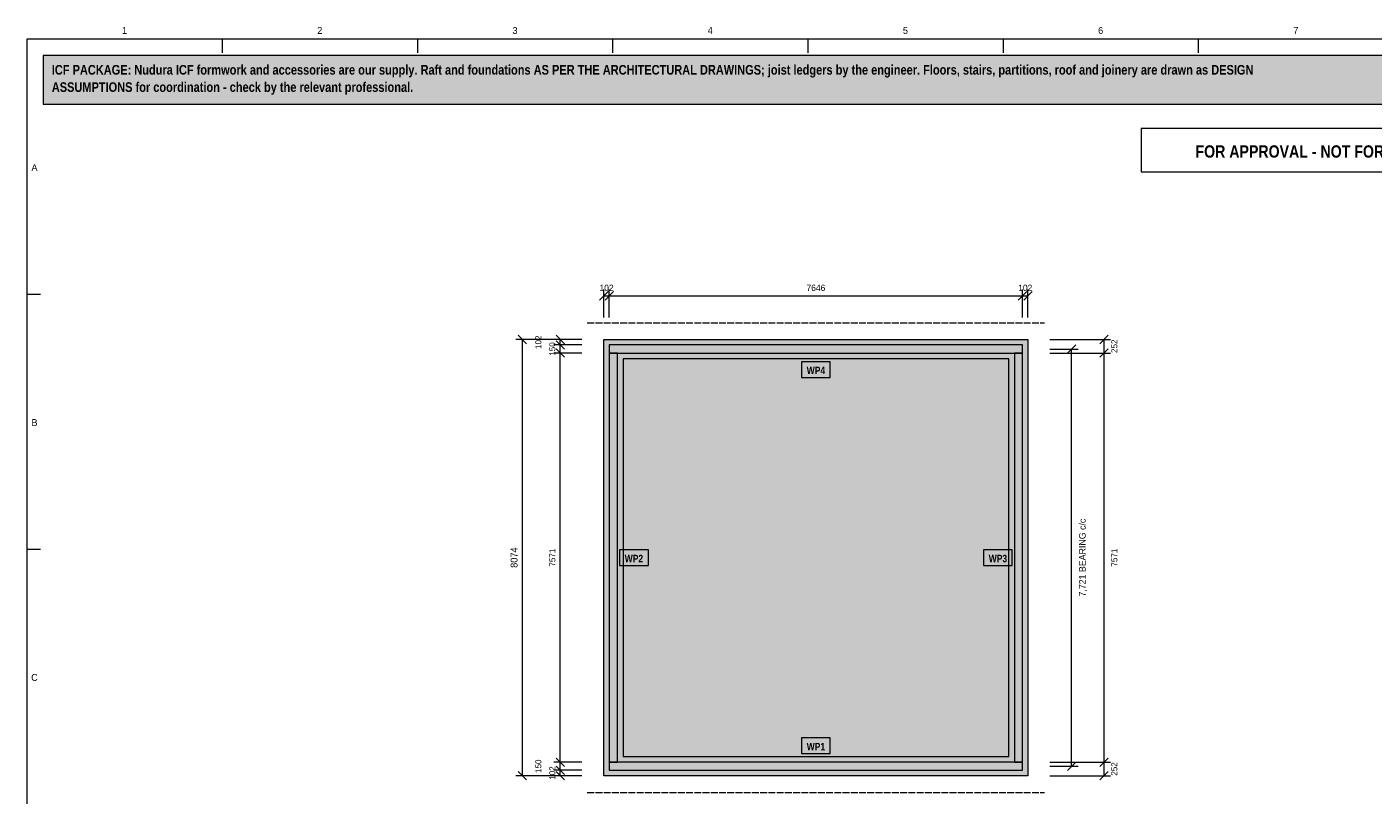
# Model space of a CAD drawing. Header units: millimetres. Extents: x 17 to 413, y 4 to 292.
# Tile 2 of 3: x 20 to 269, y 150 to 292. Entities that reach past the tile are written whole.
import ezdxf
from ezdxf.enums import TextEntityAlignment as Align

# ---------------------------------------------------------------- set-up
doc = ezdxf.new("R2010")
doc.units = ezdxf.units.MM
doc.linetypes.add('DASHED', pattern=[1.524, 1.27, -0.254])
for name, color, linetype in [('FILL-LIGHT', 7, 'Continuous'), ('FILL-TIMBER', 7, 'Continuous'), ('FILL-WHITE', 7, 'Continuous'), ('LINE-GREY', 7, 'Continuous'), ('LINE-INK', 7, 'Continuous'), ('LINE-RED', 7, 'Continuous'), ('LINE-STEEL_GREY-DASH', 7, 'DASHED'), ('TEXT-INK', 7, 'Continuous'), ('TEXT-RED', 7, 'Continuous'), ('TEXT-STEEL_GREY', 7, 'Continuous')]:
    doc.layers.add(name, color=color, linetype=linetype)
doc.styles.add('OpenSansCondensed-Bold', font='OpenSansCondensed-Bold.ttf')

msp = doc.modelspace()

# ---------------------------------------------------------------- hatches: boundary and pattern name
at = {"layer": 'FILL-LIGHT', "true_color": 0xdedee0}
h = msp.add_hatch(color=254, dxfattribs=at)
h.dxf.hatch_style = 1
h.paths.add_polyline_path([(126.75, 234.46), (126.75, 234.46), (205.24, 234.46), (205.24, 234.46), (205.24, 234.46), (205.24, 153.72), (205.24, 153.72), (205.24, 153.72), (126.75, 153.72), (126.75, 153.72), (126.75, 153.72), (126.75, 234.46)])
h.paths.add_polyline_path([(130.31, 157.28), (130.31, 157.28), (130.31, 157.28), (130.31, 157.28), (130.31, 157.28), (130.31, 157.28), (130.31, 157.28), (130.31, 157.28), (130.31, 157.28), (130.31, 157.28), (130.31, 157.28), (130.31, 157.28), (130.31, 157.28), (130.31, 157.28), (130.31, 157.28), (130.31, 157.28), (130.31, 157.28), (201.69, 157.28), (201.69, 157.28), (201.69, 157.28), (201.69, 157.28), (201.69, 157.28), (201.69, 157.28), (201.69, 157.28), (201.69, 157.28), (201.69, 157.28), (201.69, 157.28), (201.69, 157.28), (201.69, 157.28), (201.69, 157.28), (201.69, 157.28), (201.69, 157.28), (201.69, 157.28), (201.69, 157.28), (201.69, 230.9), (201.69, 230.9), (201.69, 230.9), (201.69, 230.9), (201.69, 230.9), (201.69, 230.9), (201.69, 230.9), (201.69, 230.9), (201.69, 230.9), (201.69, 230.9), (201.69, 230.9), (201.69, 230.9), (201.69, 230.9), (201.69, 230.9), (201.69, 230.9), (201.69, 230.9), (201.69, 230.9), (130.31, 230.9), (130.31, 230.9), (130.31, 230.9), (130.31, 230.9), (130.31, 230.9), (130.31, 230.9), (130.31, 230.9), (130.31, 230.9), (130.31, 230.9), (130.31, 230.9), (130.31, 230.9), (130.31, 230.9), (130.31, 230.9), (130.31, 230.9), (130.31, 230.9), (130.31, 230.9), (130.31, 230.9)], flags=0)
at = {"layer": 'FILL-LIGHT', "true_color": 0xcccccf}
h = msp.add_hatch(color=254, dxfattribs=at)
h.dxf.hatch_style = 1
h.paths.add_polyline_path([(205.24, 234.46), (205.24, 234.46), (205.24, 234.46), (205.24, 153.72), (205.24, 153.72), (205.24, 153.72), (126.75, 153.72), (126.75, 153.72), (126.75, 153.72), (126.75, 234.46), (126.75, 234.46), (126.75, 234.46)])
h.paths.add_polyline_path([(127.77, 154.74), (204.23, 154.74), (204.23, 233.44), (127.77, 233.44)], flags=0)
at = {"layer": 'FILL-TIMBER', "true_color": 0xf2e0b2}
h = msp.add_hatch(color=254, dxfattribs=at)
h.dxf.hatch_style = 1
h.paths.add_polyline_path([(204.23, 231.94), (204.23, 233.44), (127.77, 233.44), (127.77, 231.94)])
h = msp.add_hatch(color=254, dxfattribs=at)
h.dxf.hatch_style = 1
h.paths.add_polyline_path([(129.27, 156.24), (129.27, 231.94), (127.77, 231.94), (127.77, 156.24)])
h = msp.add_hatch(color=254, dxfattribs=at)
h.dxf.hatch_style = 1
h.paths.add_polyline_path([(204.23, 156.24), (204.23, 231.94), (202.73, 231.94), (202.73, 156.24)])
h = msp.add_hatch(color=254, dxfattribs=at)
h.dxf.hatch_style = 1
h.paths.add_polyline_path([(204.23, 154.74), (204.23, 156.24), (127.77, 156.24), (127.77, 154.74)])
at = {"layer": 'FILL-WHITE', "true_color": 0xfff5f0}
h = msp.add_hatch(color=7, dxfattribs=at)
h.dxf.hatch_style = 1
h.paths.add_polyline_path([(23, 278), (307, 278), (307, 287), (23, 287)])
at = {"layer": 'FILL-WHITE', "true_color": 0xffffff}
h = msp.add_hatch(color=7, dxfattribs=at)
h.dxf.hatch_style = 1
h.paths.add_polyline_path([(163.34, 227.44), (168.66, 227.44), (168.66, 230.35), (163.34, 230.35)])
h = msp.add_hatch(color=7, dxfattribs=at)
h.dxf.hatch_style = 1
h.paths.add_polyline_path([(129.66, 192.64), (134.99, 192.64), (134.99, 195.54), (129.66, 195.54)])
h = msp.add_hatch(color=7, dxfattribs=at)
h.dxf.hatch_style = 1
h.paths.add_polyline_path([(197.01, 192.64), (202.34, 192.64), (202.34, 195.54), (197.01, 195.54)])
h = msp.add_hatch(color=7, dxfattribs=at)
h.dxf.hatch_style = 1
h.paths.add_polyline_path([(163.34, 157.83), (168.66, 157.83), (168.66, 160.74), (163.34, 160.74)])

# ---------------------------------------------------------------- linework, layer by layer
at = {"layer": 'LINE-GREY', "lineweight": 5}
for points in [[(126.75, 234.46), (126.75, 234.46), (205.24, 234.46), (205.24, 234.46), (205.24, 234.46), (205.24, 153.72), (205.24, 153.72), (205.24, 153.72), (126.75, 153.72), (126.75, 153.72), (126.75, 153.72), (126.75, 234.46)], [(130.31, 157.28), (130.31, 157.28), (130.31, 157.28), (130.31, 157.28), (130.31, 157.28), (130.31, 157.28), (130.31, 157.28), (130.31, 157.28), (130.31, 157.28), (130.31, 157.28), (130.31, 157.28), (130.31, 157.28), (130.31, 157.28), (130.31, 157.28), (130.31, 157.28), (130.31, 157.28), (130.31, 157.28), (201.69, 157.28), (201.69, 157.28), (201.69, 157.28), (201.69, 157.28), (201.69, 157.28), (201.69, 157.28), (201.69, 157.28), (201.69, 157.28), (201.69, 157.28), (201.69, 157.28), (201.69, 157.28), (201.69, 157.28), (201.69, 157.28), (201.69, 157.28), (201.69, 157.28), (201.69, 157.28), (201.69, 157.28), (201.69, 230.9), (201.69, 230.9), (201.69, 230.9), (201.69, 230.9), (201.69, 230.9), (201.69, 230.9), (201.69, 230.9), (201.69, 230.9), (201.69, 230.9), (201.69, 230.9), (201.69, 230.9), (201.69, 230.9), (201.69, 230.9), (201.69, 230.9), (201.69, 230.9), (201.69, 230.9), (201.69, 230.9), (130.31, 230.9), (130.31, 230.9), (130.31, 230.9), (130.31, 230.9), (130.31, 230.9), (130.31, 230.9), (130.31, 230.9), (130.31, 230.9), (130.31, 230.9), (130.31, 230.9), (130.31, 230.9), (130.31, 230.9), (130.31, 230.9), (130.31, 230.9), (130.31, 230.9), (130.31, 230.9), (130.31, 230.9)]]:
    msp.add_lwpolyline(points, close=True, dxfattribs=at)
at = {"layer": 'LINE-INK', "lineweight": 5}
for p, q in [((56.12, 290), (56.12, 287.5)), ((92.25, 290), (92.25, 287.5)), ((128.38, 290), (128.38, 287.5)), ((164.5, 290), (164.5, 287.5)), ((200.62, 290), (200.62, 287.5)), ((236.75, 290), (236.75, 287.5)), ((20, 242.83), (22.5, 242.83)), ((122.69, 234.46), (110.48, 234.46)), ((112.46, 233.68), (110.91, 235.24)), ((111.69, 153.72), (111.69, 234.46)), ((209.31, 232.69), (214.51, 232.69)), ((212.54, 231.92), (214.09, 233.47)), ((213.31, 155.49), (213.31, 232.69)), ((20, 195.67), (22.5, 195.67)), ((112.46, 152.94), (110.91, 154.5)), ((209.31, 155.49), (214.51, 155.49)), ((212.54, 154.71), (214.09, 156.26)), ((122.69, 153.72), (110.48, 153.72))]:
    msp.add_line(p, q, dxfattribs=at)
msp.add_lwpolyline([(20, 7), (413, 7), (413, 290), (20, 290)], close=True, dxfattribs=at)
at = {"layer": 'LINE-RED', "lineweight": 5}
for p, q in [((125.98, 241.75), (127.53, 243.31)), ((126.75, 238.53), (126.75, 243.73)), ((126.75, 242.53), (205.24, 242.53)), ((126.99, 241.75), (128.55, 243.31)), ((127.77, 238.53), (127.77, 243.73)), ((203.45, 241.75), (205.01, 243.31)), ((204.23, 238.53), (204.23, 243.73)), ((204.47, 241.75), (206.02, 243.31)), ((205.24, 238.53), (205.24, 243.73)), ((122.69, 234.46), (117.48, 234.46)), ((119.46, 233.68), (117.91, 235.24)), ((119.46, 232.67), (117.91, 234.22)), ((118.69, 153.72), (118.69, 234.46)), ((209.31, 234.46), (220.51, 234.46)), ((218.54, 233.68), (220.09, 235.24)), ((219.31, 153.72), (219.31, 234.46)), ((122.69, 233.44), (117.48, 233.44)), ((122.69, 231.94), (117.48, 231.94)), ((119.46, 231.17), (117.91, 232.72)), ((209.31, 231.94), (220.51, 231.94)), ((218.54, 231.17), (220.09, 232.72)), ((119.46, 155.46), (117.91, 157.01)), ((218.54, 155.46), (220.09, 157.01)), ((122.69, 156.24), (117.48, 156.24)), ((122.69, 154.74), (117.48, 154.74)), ((119.46, 153.96), (117.91, 155.51)), ((119.46, 152.94), (117.91, 154.5)), ((209.31, 156.24), (220.51, 156.24)), ((218.54, 152.94), (220.09, 154.5)), ((122.69, 153.72), (117.48, 153.72)), ((209.31, 153.72), (220.51, 153.72))]:
    msp.add_line(p, q, dxfattribs=at)
for points in [[(23, 278), (307, 278), (307, 287), (23, 287)], [(226.21, 265.5), (303, 265.5), (303, 273.5), (226.21, 273.5)], [(204.23, 231.94), (204.23, 233.44), (127.77, 233.44), (127.77, 231.94)], [(129.27, 156.24), (129.27, 231.94), (127.77, 231.94), (127.77, 156.24)], [(204.23, 156.24), (204.23, 231.94), (202.73, 231.94), (202.73, 156.24)], [(163.34, 227.44), (168.66, 227.44), (168.66, 230.35), (163.34, 230.35)], [(129.66, 192.64), (134.99, 192.64), (134.99, 195.54), (129.66, 195.54)], [(197.01, 192.64), (202.34, 192.64), (202.34, 195.54), (197.01, 195.54)], [(163.34, 157.83), (168.66, 157.83), (168.66, 160.74), (163.34, 160.74)], [(204.23, 154.74), (204.23, 156.24), (127.77, 156.24), (127.77, 154.74)]]:
    msp.add_lwpolyline(points, close=True, dxfattribs=at)
at = {"layer": 'LINE-STEEL_GREY-DASH', "lineweight": 5}
for p, q in [((123.69, 237.53), (208.31, 237.53)), ((123.69, 150.65), (208.31, 150.65))]:
    msp.add_line(p, q, dxfattribs=at)

# ---------------------------------------------------------------- texts
at = {"layer": 'TEXT-INK', "style": 'OpenSansCondensed-Bold'}
for s, p in [('ICF PACKAGE: Nudura ICF formwork and accessories are our supply. Raft and foundations AS PER THE ARCHITECTURAL DRAWINGS; joist ledgers by the engineer. Floors, stairs, partitions, roof and joinery are drawn as DESIGN', (24.6, 283.47)), ('ASSUMPTIONS for coordination - check by the relevant professional.', (24.6, 280.27))]:
    msp.add_text(s, height=1.778, dxfattribs=at).set_placement(p)
at = {"layer": 'TEXT-INK'}
for s, height, p in [('7,721 BEARING c/c', 1.2192, (215.91, 194.09)), ('8074', 1.27, (110.78, 194.09))]:
    msp.add_text(s, height=height, rotation=90, dxfattribs=at).set_placement(p, align=Align.CENTER)
at = {"layer": 'TEXT-RED', "style": 'OpenSansCondensed-Bold'}
for s, height, p in [('FOR APPROVAL - NOT FOR CONSTRUCTION', 2.286, (264.6, 268.1)), ('WP4', 1.372, (166, 228.04)), ('WP2', 1.372, (132.32, 193.24)), ('WP3', 1.372, (199.68, 193.24)), ('WP1', 1.372, (166, 158.43))]:
    msp.add_text(s, height=height, dxfattribs=at).set_placement(p, align=Align.CENTER)
at = {"layer": 'TEXT-RED'}
for s, p in [('102', (127.26, 243.43)), ('7646', (166, 243.43)), ('102', (204.74, 243.43))]:
    msp.add_text(s, height=1.168, dxfattribs=at).set_placement(p, align=Align.CENTER)
for s, p in [('102', (115.19, 233.95)), ('252', (221.77, 233.2)), ('150', (117.78, 232.69)), ('7571', (117.78, 194.09)), ('7571', (221.77, 194.09)), ('150', (115.19, 155.49)), ('102', (117.78, 154.23)), ('252', (221.77, 154.98))]:
    msp.add_text(s, height=1.118, rotation=90, dxfattribs=at).set_placement(p, align=Align.CENTER)
at = {"layer": 'TEXT-STEEL_GREY'}
for s, p in [('1', (38.06, 291)), ('2', (74.19, 291)), ('3', (110.31, 291)), ('4', (146.44, 291)), ('5', (182.56, 291)), ('6', (218.69, 291)), ('7', (254.81, 291)), ('A', (21.4, 265.62)), ('B', (21.4, 218.45)), ('C', (21.4, 171.28))]:
    msp.add_text(s, height=1.27, dxfattribs=at).set_placement(p, align=Align.CENTER)

doc.saveas('drawing.dxf')
